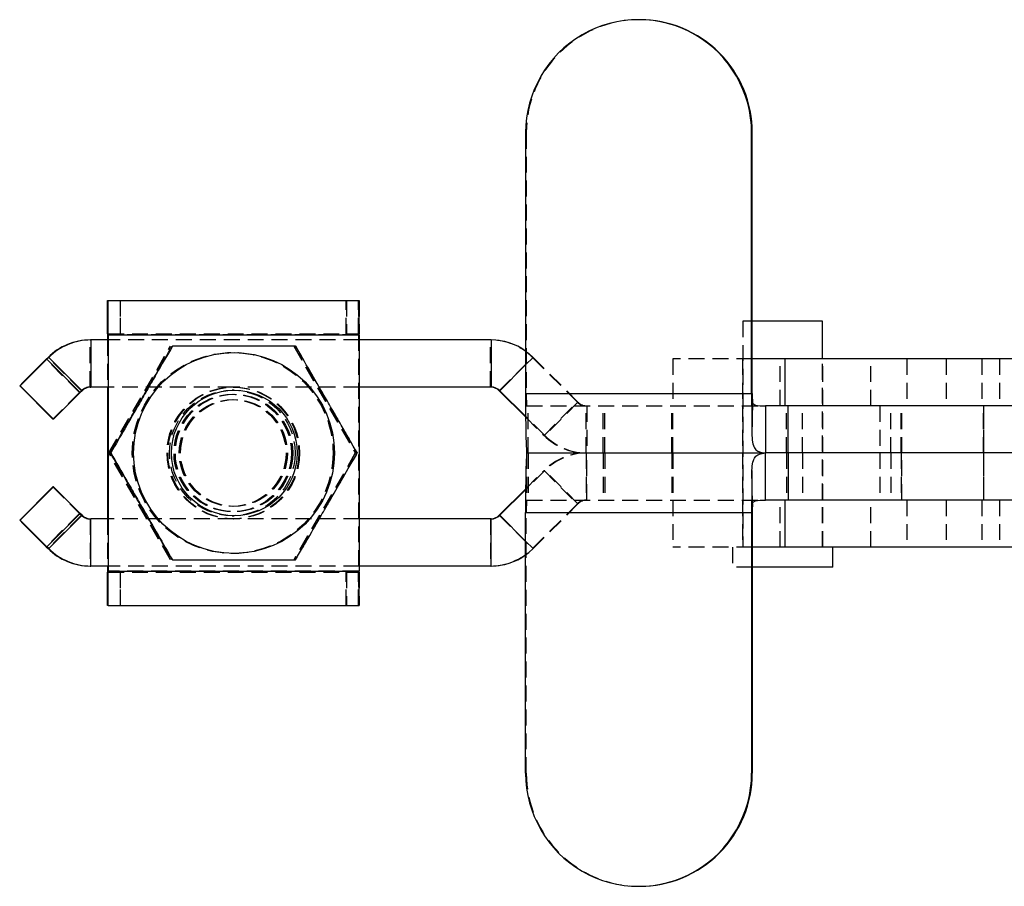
# Model space of a CAD drawing. Extents: x 32 to 393, y 8 to 287.
# Tile 1 of 7: x 46 to 125, y 66 to 135. Entities that reach past the tile are written whole.
import ezdxf

# ---------------------------------------------------------------- set-up
doc = ezdxf.new("R2010")
doc.units = 0
doc.linetypes.add('HIDDEN', pattern=[1.905, 1.27, -0.635])
doc.layers.get('0').update_dxf_attribs({"linetype": 'CONTINUOUS'})

msp = doc.modelspace()

# ---------------------------------------------------------------- linework, layer by layer
at = {"color": 7, "linetype": 'CONTINUOUS'}
for p, q in [((95.584151, 134.885017), (95.530649, 134.885017)), ((86.531566, 125.885017), (86.531566, 105.138813)), ((104.529732, 105.138813), (104.529732, 125.885017)), ((104.529732, 125.885017), (104.583235, 125.885017)), ((104.583235, 105.138813), (104.583235, 125.885017)), ((53.227511, 112.538813), (53.227511, 109.888813)), ((53.237406, 112.538813), (53.227511, 112.538813)), ((53.237406, 109.888813), (53.237406, 112.538813)), ((53.237406, 112.538813), (53.26735, 112.538813)), ((53.26735, 112.538813), (53.26735, 109.888813)), ((53.26735, 112.538813), (53.277244, 112.538813)), ((53.277244, 112.538813), (73.277173, 112.538813)), ((53.277244, 109.888813), (53.277244, 112.538813)), ((110.177347, 110.888813), (104.583235, 110.888813)), ((110.177347, 107.888813), (110.177347, 110.888813)), ((53.227243, 109.788813), (53.220254, 109.788813)), ((53.220254, 109.788813), (53.220254, 109.388813)), ((53.227243, 109.788813), (53.227243, 109.388813)), ((53.237406, 109.888813), (53.227511, 109.888813)), ((53.26735, 109.888813), (53.237406, 109.888813)), ((53.26735, 109.888813), (53.277244, 109.888813)), ((53.284493, 109.788813), (53.277505, 109.788813)), ((53.277505, 109.788813), (53.277505, 109.388813)), ((53.284493, 109.788813), (73.28443, 109.788813)), ((53.284493, 109.788813), (53.284493, 90.988814)), ((73.28443, 109.788813), (73.28443, 90.988814)), ((51.857998, 109.388813), (51.908267, 109.388813)), ((51.908267, 109.388813), (51.908267, 105.638813)), ((53.277505, 109.388813), (51.908267, 109.388813)), ((83.774683, 109.388813), (73.28443, 109.388813)), ((83.774683, 109.388813), (83.774683, 105.638813)), ((48.351121, 107.849436), (48.499254, 107.997571)), ((48.549515, 107.997571), (48.401383, 107.849436)), ((51.053022, 105.197785), (48.401383, 107.849436)), ((48.499254, 107.997571), (48.549515, 107.997571)), ((48.549515, 107.997571), (51.201162, 105.34592)), ((107.197792, 107.888813), (104.583235, 107.888813)), ((107.197792, 104.138813), (107.197792, 107.888813)), ((132.691432, 107.888813), (107.197792, 107.888813)), ((46.272156, 105.728115), (46.237719, 105.728115)), ((48.889359, 103.076465), (46.237719, 105.728115)), ((48.923795, 103.076465), (46.272156, 105.728115)), ((51.201162, 105.34592), (51.053022, 105.197785)), ((53.277505, 105.638813), (51.908267, 105.638813)), ((53.220254, 105.638813), (53.220254, 95.138814)), ((53.227243, 105.638813), (53.227243, 95.138814)), ((53.277505, 105.638813), (53.277505, 95.138814)), ((63.326676, 105.388813), (63.305569, 105.388813)), ((83.774683, 105.638813), (73.28443, 105.638813)), ((84.431526, 105.34592), (84.481788, 105.34592)), ((84.431526, 105.34592), (86.537213, 103.240223)), ((86.536904, 103.290798), (84.481788, 105.34592)), ((86.531566, 105.138813), (104.529732, 105.138813)), ((104.529732, 105.138813), (104.583235, 105.138813)), ((104.587414, 104.431707), (104.54958, 101.780056)), ((105.622214, 104.138813), (105.622214, 100.388814)), ((107.448609, 104.138813), (105.622214, 104.138813)), ((107.448609, 100.388814), (107.448609, 104.138813)), ((138.715661, 104.138813), (107.448609, 104.138813)), ((48.923795, 103.076465), (48.889359, 103.076465)), ((53.487879, 100.388814), (53.472308, 100.388814)), ((86.599336, 100.388814), (105.622214, 100.388814)), ((105.622214, 96.638814), (105.622214, 100.388814)), ((107.448609, 100.388814), (105.622214, 100.388814)), ((107.448609, 100.388814), (107.448609, 96.638814)), ((138.715661, 100.388814), (107.448609, 100.388814)), ((104.587414, 96.34592), (104.54958, 98.997571)), ((48.889359, 97.701162), (46.237719, 95.049512)), ((48.923795, 97.701162), (46.272156, 95.049512)), ((48.923795, 97.701162), (48.889359, 97.701162)), ((84.431526, 95.431707), (86.537213, 97.537404)), ((86.536904, 97.486829), (84.481788, 95.431707)), ((107.448609, 96.638814), (105.622214, 96.638814)), ((107.197792, 92.888814), (107.197792, 96.638814)), ((138.715661, 96.638814), (107.448609, 96.638814)), ((46.272156, 95.049512), (46.237719, 95.049512)), ((51.053022, 95.579842), (48.401383, 92.928191)), ((48.549515, 92.780056), (51.201162, 95.431707)), ((51.201162, 95.431707), (51.053022, 95.579842)), ((51.908267, 91.388814), (51.908267, 95.138814)), ((53.277505, 95.138814), (51.908267, 95.138814)), ((63.305569, 95.388814), (63.326676, 95.388814)), ((83.774683, 95.138814), (73.28443, 95.138814)), ((83.774683, 91.388814), (83.774683, 95.138814)), ((84.431526, 95.431707), (84.481788, 95.431707)), ((86.531566, 95.638814), (104.529732, 95.638814)), ((86.531566, 74.89261), (86.531566, 95.638814)), ((104.583235, 95.638814), (104.529732, 95.638814)), ((104.529732, 95.638814), (104.529732, 74.89261)), ((104.583235, 95.638814), (104.583235, 74.89261)), ((48.351121, 92.928191), (48.499254, 92.780056)), ((48.549515, 92.780056), (48.401383, 92.928191)), ((48.499254, 92.780056), (48.549515, 92.780056)), ((107.197792, 92.888814), (104.583235, 92.888814)), ((132.691432, 92.888814), (107.197792, 92.888814)), ((111.002346, 91.288813), (111.002346, 92.888814)), ((51.857998, 91.388814), (51.908267, 91.388814)), ((53.277505, 91.388814), (51.908267, 91.388814)), ((53.220254, 91.388814), (53.220254, 90.988814)), ((53.220254, 90.988814), (53.227243, 90.988814)), ((53.227243, 91.388814), (53.227243, 90.988814)), ((53.277505, 91.388814), (53.277505, 90.988814)), ((53.277505, 90.988814), (53.284493, 90.988814)), ((53.284493, 90.988814), (73.28443, 90.988814)), ((83.774683, 91.388814), (73.28443, 91.388814)), ((111.002346, 91.288813), (104.583235, 91.288813)), ((53.227511, 90.888814), (53.227511, 88.238814)), ((53.227511, 90.888814), (53.237406, 90.888814)), ((53.237406, 88.238814), (53.237406, 90.888814)), ((53.237406, 90.888814), (53.26735, 90.888814)), ((53.26735, 90.888814), (53.26735, 88.238814)), ((53.277244, 90.888814), (53.26735, 90.888814)), ((53.277244, 88.238814), (53.277244, 90.888814)), ((53.227511, 88.238814), (53.237406, 88.238814)), ((53.26735, 88.238814), (53.237406, 88.238814)), ((53.277244, 88.238814), (53.26735, 88.238814)), ((53.277244, 88.238814), (73.277173, 88.238814)), ((104.529732, 74.89261), (104.583235, 74.89261)), ((95.530649, 65.89261), (95.584151, 65.89261))]:
    msp.add_line(p, q, dxfattribs=at)
at = {"color": 7, "linetype": 'HIDDEN'}
for p, q in [((86.531566, 125.885017), (86.585068, 125.885017)), ((86.585068, 125.885017), (86.585068, 105.138813)), ((54.240038, 112.538813), (54.240038, 109.888813)), ((54.264707, 109.888813), (54.264707, 112.538813)), ((72.239977, 109.888813), (72.239977, 112.538813)), ((72.264646, 112.538813), (72.264646, 109.888813)), ((73.22744, 109.888813), (73.22744, 112.538813)), ((73.237334, 112.538813), (73.237334, 109.888813)), ((73.267278, 109.888813), (73.267278, 112.538813)), ((73.277173, 112.538813), (73.277173, 109.888813)), ((104.583235, 110.888813), (103.827347, 110.888813)), ((103.827347, 110.888813), (103.827347, 92.888814)), ((73.220183, 109.788813), (53.220254, 109.788813)), ((53.277244, 109.888813), (73.277173, 109.888813)), ((53.277505, 109.788813), (73.277433, 109.788813)), ((73.227179, 109.788813), (53.277505, 109.788813)), ((73.220183, 109.788813), (73.227179, 109.788813)), ((73.220183, 109.788813), (73.220183, 90.988814)), ((73.227179, 109.788813), (73.227179, 90.988814)), ((73.277433, 109.788813), (73.28443, 109.788813)), ((73.277433, 109.788813), (73.277433, 90.988814)), ((51.857998, 105.638813), (51.857998, 109.388813)), ((53.220254, 109.388813), (53.220254, 105.638813)), ((53.227243, 109.388813), (53.227243, 105.638813)), ((53.277505, 109.388813), (53.277505, 105.638813)), ((73.28443, 109.388813), (53.277505, 109.388813)), ((83.724422, 105.638813), (83.724422, 109.388813)), ((53.336573, 100.388814), (58.244032, 108.888814)), ((53.353456, 100.388814), (58.260922, 108.888814)), ((58.244032, 108.888814), (58.260922, 108.888814)), ((68.058957, 108.888814), (72.966416, 100.388814)), ((68.07584, 108.888814), (72.983299, 100.388814)), ((51.00276, 105.197785), (48.351121, 107.849436)), ((51.150893, 105.34592), (48.499254, 107.997571)), ((84.431526, 105.34592), (87.083166, 107.997571)), ((87.133431, 107.997571), (86.531566, 107.395703)), ((87.083166, 107.997571), (87.133431, 107.997571)), ((87.083166, 107.997571), (90.649017, 104.431707)), ((90.699283, 104.431707), (87.133431, 107.997571)), ((104.583235, 107.888813), (98.252346, 107.888813)), ((98.252346, 107.888813), (98.252346, 104.138813)), ((103.802347, 107.888813), (103.802347, 104.138813)), ((106.806898, 104.138813), (106.806898, 107.888813)), ((110.177347, 92.888814), (110.177347, 107.888813)), ((110.202347, 104.138813), (110.202347, 107.888813)), ((114.013211, 104.138813), (114.013211, 107.888813)), ((116.894015, 107.888813), (116.894015, 104.138813)), ((120.01321, 107.888813), (120.01321, 104.138813)), ((122.871182, 107.888813), (122.871182, 104.138813)), ((124.263211, 107.888813), (124.263211, 104.138813)), ((51.00276, 105.197785), (51.150893, 105.34592)), ((51.150893, 105.34592), (51.201162, 105.34592)), ((51.857998, 105.638813), (51.908267, 105.638813)), ((63.277473, 105.638813), (53.277505, 105.638813)), ((63.305569, 105.388813), (63.168381, 105.388813)), ((63.284461, 105.638813), (63.277473, 105.638813)), ((73.28443, 105.638813), (63.284461, 105.638813)), ((86.585068, 105.138813), (86.531566, 105.138813)), ((86.585068, 105.138813), (104.583235, 105.138813)), ((63.21944, 104.638814), (63.199897, 104.638814)), ((63.304787, 104.638814), (63.285244, 104.638814)), ((87.997374, 101.780056), (90.649017, 104.431707)), ((90.699283, 104.431707), (88.04764, 101.780056)), ((90.649017, 104.431707), (90.699283, 104.431707)), ((86.599336, 104.138813), (105.622214, 104.138813)), ((86.744313, 100.388814), (86.744313, 104.138813)), ((91.356122, 100.388814), (91.356122, 104.138813)), ((91.406387, 104.138813), (91.406387, 100.388814)), ((92.706901, 100.388814), (92.706901, 104.138813)), ((92.829307, 100.388814), (92.829307, 104.138813)), ((98.1651, 100.388814), (98.1651, 104.138813)), ((98.250323, 100.388814), (98.250323, 104.138813)), ((103.802347, 104.138813), (103.802347, 100.388814)), ((107.302682, 100.388814), (107.302682, 104.138813)), ((108.585787, 100.388814), (108.585787, 104.138813)), ((110.202347, 100.388814), (110.202347, 104.138813)), ((114.738551, 104.138813), (114.738551, 100.388814)), ((115.62045, 100.388814), (115.62045, 104.138813)), ((116.440264, 100.388814), (116.440264, 104.138813)), ((116.502346, 100.388814), (116.502346, 104.138813)), ((122.995983, 104.138813), (122.995983, 100.388814)), ((123.002688, 100.388814), (123.002688, 104.138813)), ((123.012728, 100.388814), (123.012728, 104.138813)), ((88.04764, 101.780056), (86.536904, 103.290798)), ((86.537213, 103.240223), (87.997374, 101.780056)), ((87.997374, 101.780056), (88.04764, 101.780056)), ((53.336573, 100.388814), (53.353456, 100.388814)), ((58.244032, 91.888813), (53.336573, 100.388814)), ((58.260922, 91.888813), (53.353456, 100.388814)), ((53.402533, 100.388814), (53.386961, 100.388814)), ((72.966416, 100.388814), (68.058957, 91.888813)), ((72.983299, 100.388814), (68.07584, 91.888813)), ((72.966416, 100.388814), (72.983299, 100.388814)), ((73.032376, 100.388814), (73.016797, 100.388814)), ((73.117723, 100.388814), (73.102144, 100.388814)), ((86.599336, 100.388814), (86.599336, 96.638814)), ((86.744313, 100.388814), (86.744313, 96.638814)), ((91.356122, 100.388814), (91.356122, 96.638814)), ((91.406387, 96.638814), (91.406387, 100.388814)), ((92.706901, 100.388814), (92.706901, 96.638814)), ((92.829307, 100.388814), (92.829307, 96.638814)), ((98.1651, 100.388814), (98.1651, 96.638814)), ((98.250323, 100.388814), (98.250323, 96.638814)), ((103.802347, 100.388814), (103.802347, 96.638814)), ((107.302682, 100.388814), (107.302682, 96.638814)), ((108.585787, 100.388814), (108.585787, 96.638814)), ((110.202347, 96.638814), (110.202347, 100.388814)), ((114.738551, 100.388814), (114.738551, 96.638814)), ((115.62045, 100.388814), (115.62045, 96.638814)), ((116.440264, 100.388814), (116.440264, 96.638814)), ((116.502346, 96.638814), (116.502346, 100.388814)), ((122.995983, 100.388814), (122.995983, 96.638814)), ((123.002688, 100.388814), (123.002688, 96.638814)), ((123.012728, 96.638814), (123.012728, 100.388814)), ((88.04764, 98.997571), (86.536904, 97.486829)), ((86.537213, 97.537404), (87.997374, 98.997571)), ((87.997374, 98.997571), (88.04764, 98.997571)), ((87.997374, 98.997571), (90.649017, 96.34592)), ((90.699283, 96.34592), (88.04764, 98.997571)), ((86.599336, 96.638814), (105.622214, 96.638814)), ((98.252346, 96.638814), (98.252346, 92.888814)), ((103.802347, 96.638814), (103.802347, 92.888814)), ((106.806898, 92.888814), (106.806898, 96.638814)), ((110.202347, 92.888814), (110.202347, 96.638814)), ((114.013211, 92.888814), (114.013211, 96.638814)), ((116.894015, 96.638814), (116.894015, 92.888814)), ((120.01321, 96.638814), (120.01321, 92.888814)), ((122.871182, 96.638814), (122.871182, 92.888814)), ((124.263211, 96.638814), (124.263211, 92.888814)), ((63.199897, 96.138813), (63.21944, 96.138813)), ((63.285244, 96.138813), (63.304787, 96.138813)), ((87.083166, 92.780056), (90.649017, 96.34592)), ((90.699283, 96.34592), (87.133431, 92.780056)), ((90.649017, 96.34592), (90.699283, 96.34592)), ((51.00276, 95.579842), (48.351121, 92.928191)), ((51.150893, 95.431707), (48.499254, 92.780056)), ((51.00276, 95.579842), (51.150893, 95.431707)), ((51.150893, 95.431707), (51.201162, 95.431707)), ((51.857998, 95.138814), (51.908267, 95.138814)), ((51.857998, 95.138814), (51.857998, 91.388814)), ((53.220254, 95.138814), (53.220254, 91.388814)), ((53.227243, 95.138814), (53.227243, 91.388814)), ((53.277505, 95.138814), (53.277505, 91.388814)), ((63.277473, 95.138814), (53.277505, 95.138814)), ((63.168381, 95.388814), (63.305569, 95.388814)), ((63.277473, 95.138814), (63.284461, 95.138814)), ((73.28443, 95.138814), (63.284461, 95.138814)), ((83.724422, 95.138814), (83.724422, 91.388814)), ((84.431526, 95.431707), (87.083166, 92.780056)), ((86.531566, 95.638814), (86.585068, 95.638814)), ((86.585068, 95.638814), (104.583235, 95.638814)), ((86.585068, 74.89261), (86.585068, 95.638814)), ((87.133431, 92.780056), (86.531566, 93.381924)), ((87.083166, 92.780056), (87.133431, 92.780056)), ((104.583235, 92.888814), (98.252346, 92.888814)), ((103.002344, 92.888814), (103.002344, 91.288813)), ((58.244032, 91.888813), (58.260922, 91.888813)), ((73.220183, 90.988814), (53.220254, 90.988814)), ((73.28443, 91.388814), (53.277505, 91.388814)), ((53.277505, 90.988814), (73.277433, 90.988814)), ((73.227179, 90.988814), (53.277505, 90.988814)), ((73.227179, 90.988814), (73.220183, 90.988814)), ((73.28443, 90.988814), (73.277433, 90.988814)), ((104.583235, 91.288813), (103.002344, 91.288813)), ((53.277244, 90.888814), (73.277173, 90.888814)), ((54.240038, 90.888814), (54.240038, 88.238814)), ((54.264707, 88.238814), (54.264707, 90.888814)), ((72.239977, 88.238814), (72.239977, 90.888814)), ((72.264646, 90.888814), (72.264646, 88.238814)), ((73.22744, 88.238814), (73.22744, 90.888814)), ((73.237334, 90.888814), (73.237334, 88.238814)), ((73.267278, 88.238814), (73.267278, 90.888814)), ((73.277173, 90.888814), (73.277173, 88.238814)), ((86.531566, 74.89261), (86.585068, 74.89261))]:
    msp.add_line(p, q, dxfattribs=at)
at = {"color": 8, "linetype": 'CONTINUOUS'}
for p, q in [((53.277505, 109.788813), (53.227243, 109.788813)), ((86.531566, 107.395703), (84.481788, 105.34592)), ((86.531566, 93.381924), (84.481788, 95.431707)), ((53.277505, 90.988814), (53.227243, 90.988814))]:
    msp.add_line(p, q, dxfattribs=at)
at = {"color": 7, "linetype": 'HIDDEN', "flags": 128}
for points in [[(86.531566, 108.506895), (86.788041, 108.310614), (87.133431, 107.997571)], [(86.531566, 92.270732), (86.788041, 92.467013), (87.133431, 92.780056)]]:
    msp.add_lwpolyline(points, dxfattribs=at)
at = {"color": 7, "linetype": 'HIDDEN'}
for centre, radius in [((63.199136, 100.388801), 7.999992), ((63.22024, 100.38886), 7.999989), ((63.284482, 100.388801), 7.999992), ((63.220207, 100.388829), 5.249993), ((63.227199, 100.388782), 5.249996), ((63.277481, 100.388829), 5.249993), ((63.284473, 100.388782), 5.249996), ((63.168383, 100.388803), 4.99999), ((63.199104, 100.388844), 4.673254), ((63.220207, 100.388799), 4.673258), ((63.28445, 100.388844), 4.673254), ((63.305556, 100.388844), 4.673255), ((63.199886, 100.388811), 4.249994), ((63.219446, 100.388811), 4.249995), ((63.285232, 100.388811), 4.249994), ((63.304798, 100.388811), 4.249994)]:
    msp.add_circle(centre, radius, dxfattribs=at)
at = {"color": 7, "linetype": 'CONTINUOUS'}
for centre, radius in [((63.30559, 100.388801), 7.999992), ((63.326668, 100.388826), 4.999988)]:
    msp.add_circle(centre, radius, dxfattribs=at)
for centre, radius, start, end in [((95.530649, 125.885728), 8.999083, 359.9954737, 180.0045263), ((95.583712, 125.885494), 8.999523, 359.99696448, 89.99720111), ((313.596222, 110.476727), 260.376877, 179.54623439, 180.1513752), ((-207.538773, 110.476253), 260.824173, 359.84898846, 0.45309148), ((-187.307033, 110.476159), 260.592369, 359.848875, 0.4535154), ((62.733094, 109.813317), 9.505883, 179.54494878, 180.14769292), ((43.529877, 109.813395), 9.747658, 359.85551342, 0.44330719), ((51.857996, 104.638849), 4.749965, 89.99997459, 135.00016827), ((51.908271, 104.638815), 4.749998, 90.00005427, 134.99999872), ((83.774676, 104.638813), 4.75, 54.52147269, 89.99991559), ((330.31843, -175.178748), 399.512848, 134.89241756, 135.32185865), ((-238.141894, 393.331458), 404.483664, 314.68054966, 315.10629829), ((-235.363156, 390.552236), 404.303586, 314.68045485, 315.10639311), ((51.908265, 104.638822), 0.999992, 89.99990853, 135.00017922), ((83.724415, 104.638802), 1.000011, 45.00028122, 89.99963102), ((83.774685, 104.638822), 0.999992, 44.99982078, 90.00009147), ((173.231198, 104.000314), 86.707107, 179.2476619, 182.38715883), ((354.072772, 104.934034), 249.543124, 179.95298207, 180.72418109), ((157.169833, 105.096092), 52.586616, 179.95345305, 180.72390082), ((173.231198, 96.777313), 86.707107, 177.61284117, 180.7523381), ((354.072772, 95.843593), 249.543124, 179.27581891, 180.04701793), ((-235.363156, -189.774609), 404.303586, 44.89360689, 45.31954515), ((157.169833, 95.681535), 52.586616, 179.27609918, 180.04654695), ((330.31843, 375.956375), 399.512848, 224.67814135, 225.10758244), ((-238.141894, -192.553831), 404.483664, 44.89370171, 45.31945034), ((51.908265, 96.138805), 0.999992, 224.99982078, 270.00009147), ((83.724415, 96.138825), 1.000011, 270.00036898, 314.99971878), ((83.774685, 96.138805), 0.999992, 269.99990853, 315.00017922), ((51.857996, 96.138778), 4.749965, 224.99983173, 270.00002541), ((51.908271, 96.138812), 4.749998, 225.00000128, 269.99994573), ((83.774676, 96.138814), 4.75, 270.00008441, 305.47852731), ((313.596222, 90.3009), 260.376877, 179.8486248, 180.45376561), ((62.733094, 90.96431), 9.505883, 179.85230708, 180.45505122), ((43.529877, 90.964232), 9.747658, 359.55669281, 0.14448658), ((-207.538773, 90.301374), 260.824173, 359.54690852, 0.15101154), ((-187.307033, 90.301469), 260.592369, 359.5464846, 0.151125), ((95.530649, 74.891899), 8.999083, 179.9954737, 0.0045263), ((95.583712, 74.892133), 8.999523, 270.00279889, 0.00303552)]:
    msp.add_arc(centre, radius, start, end, dxfattribs=at)
at = {"color": 7, "linetype": 'HIDDEN'}
for centre, radius, start, end in [((95.584619, 125.885466), 8.99955, 90.00297435, 180.00286007), ((333.811646, 110.476159), 260.592369, 179.5464846, 180.151125), ((82.528573, 109.814558), 9.30143, 179.54259322, 180.15858618), ((63.976039, 109.814558), 9.30143, 359.84141382, 0.45740678), ((83.724419, 104.638837), 4.749976, 44.99988769, 89.99996945), ((332.963407, -177.823761), 399.503444, 134.8924125, 135.32186371), ((51.857999, 104.638814), 1, 90.00009522, 134.99999254), ((104.11359, 104.888806), 17.530305, 179.18285257, 182.45201314), ((91.356118, 105.1388), 0.999986, 224.99967328, 270.00020676), ((91.406384, 105.1388), 0.999986, 224.99967328, 270.00020676), ((91.356124, 105.138795), 4.749981, 224.99990478, 269.99998034), ((91.406389, 105.138795), 4.749981, 224.99990478, 269.99998034), ((91.356124, 95.638832), 4.749981, 90.00001966, 135.00009522), ((91.406389, 95.638832), 4.749981, 90.00001966, 135.00009522), ((332.963407, 378.601388), 399.503444, 224.67813629, 225.1075875), ((104.11359, 95.888821), 17.530305, 177.54798686, 180.81714743), ((91.356118, 95.638827), 0.999986, 89.99979324, 135.00032672), ((91.406384, 95.638827), 0.999986, 89.99979324, 135.00032672), ((51.857999, 96.138813), 1, 225.00000746, 269.99990478), ((83.724419, 96.13879), 4.749976, 270.00003055, 315.00011231), ((333.811646, 90.301469), 260.592369, 179.848875, 180.4535154), ((82.528573, 90.963069), 9.30143, 179.84141382, 180.45740678), ((63.976039, 90.963069), 9.30143, 359.54259322, 0.15858618), ((95.584619, 74.892161), 8.99955, 179.99713993, 269.99702565)]:
    msp.add_arc(centre, radius, start, end, dxfattribs=at)
at = {"color": 7, "linetype": 'CONTINUOUS'}
for points, knots in [([(53.472308, 100.388814), (53.897614, 101.126472), (54.540414, 102.241353), (55.424693, 103.77386), (56.256361, 105.214539), (57.253469, 106.940685), (58.002048, 108.235483), (58.379767, 108.888814)], [0, 0, 0, 0, 0.264536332, 0.399814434, 0.535068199, 0.765403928, 1, 1, 1, 1]), ([(58.395346, 108.888814), (57.970041, 108.151154), (57.327243, 107.03627), (56.442952, 105.503769), (55.611286, 104.063087), (54.614176, 102.336943), (53.865598, 101.042145), (53.487879, 100.388814)], [0, 0, 0, 0, 0.264536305, 0.399814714, 0.535068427, 0.765404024, 1, 1, 1, 1]), ([(68.210264, 108.888814), (67.604091, 108.888814), (66.386116, 108.888814), (64.307578, 108.888814), (61.974131, 108.888814), (59.934367, 108.888814), (58.751744, 108.888814), (58.395346, 108.888814)], [0, 0, 0, 0, 0.188964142, 0.379682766, 0.630820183, 0.888742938, 1, 1, 1, 1]), ([(73.117723, 100.388814), (72.692416, 101.126472), (72.049616, 102.241353), (71.165339, 103.773862), (70.333659, 105.214534), (69.336563, 106.940688), (68.587984, 108.235483), (68.210264, 108.888814)], [0, 0, 0, 0, 0.264536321, 0.399814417, 0.535068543, 0.765403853, 1, 1, 1, 1]), ([(104.587414, 104.431707), (104.594631, 104.404168), (104.608805, 104.350076), (104.659449, 104.287624), (104.73083, 104.239846), (105.013579, 104.140538), (105.338067, 104.139619), (105.622214, 104.138813)], [0, 0, 0, 0, 0.090036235, 0.176851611, 0.264164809, 0.355642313, 1, 1, 1, 1]), ([(104.54958, 101.780056), (104.569607, 101.54087), (104.605835, 101.108172), (104.772442, 100.703821), (105.128568, 100.441129), (105.441707, 100.407943), (105.622214, 100.388814)], [0, 0, 0, 0, 0.27680482, 0.500752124, 0.712212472, 1, 1, 1, 1]), ([(58.379767, 91.888813), (57.953298, 92.626472), (57.308744, 93.741354), (56.423451, 95.273859), (55.591583, 96.71454), (54.59551, 98.440685), (53.848989, 99.735482), (53.472308, 100.388814)], [0, 0, 0, 0, 0.264536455, 0.399814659, 0.535068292, 0.76540388, 1, 1, 1, 1]), ([(53.487879, 100.388814), (53.914348, 99.651155), (54.558903, 98.536273), (55.444193, 97.003766), (56.276074, 95.56309), (57.272142, 93.836942), (58.018664, 92.542144), (58.395346, 91.888813)], [0, 0, 0, 0, 0.264536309, 0.39981449, 0.535068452, 0.765404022, 1, 1, 1, 1]), ([(68.210264, 91.888813), (68.636732, 92.626472), (69.281286, 93.741354), (70.166579, 95.273859), (70.998447, 96.71454), (71.99452, 98.440685), (72.741042, 99.735482), (73.117723, 100.388814)], [0, 0, 0, 0, 0.264536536, 0.3998147, 0.535068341, 0.765403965, 1, 1, 1, 1]), ([(104.54958, 98.997571), (104.569607, 99.236757), (104.605835, 99.669455), (104.772442, 100.073806), (105.128568, 100.336499), (105.441707, 100.369684), (105.622214, 100.388814)], [0, 0, 0, 0, 0.27680482, 0.500752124, 0.712212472, 1, 1, 1, 1]), ([(104.587414, 96.34592), (104.594631, 96.373459), (104.608805, 96.427551), (104.659449, 96.490003), (104.73083, 96.537781), (105.013579, 96.637089), (105.338067, 96.638008), (105.622214, 96.638814)], [0, 0, 0, 0, 0.090036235, 0.176851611, 0.264164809, 0.355642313, 1, 1, 1, 1]), ([(58.395346, 91.888813), (58.75175, 91.888813), (59.913792, 91.888813), (61.95236, 91.888813), (64.280047, 91.888813), (66.37981, 91.888813), (67.597882, 91.888813), (68.210264, 91.888813)], [0, 0, 0, 0, 0.111257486, 0.362750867, 0.620314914, 0.809114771, 1, 1, 1, 1])]:
    msp.add_open_spline(points, degree=3, knots=knots, dxfattribs=at)
at = {"color": 7, "linetype": 'HIDDEN'}
for points, knots in [([(68.194685, 108.888814), (68.61999, 108.151154), (69.262787, 107.03627), (70.147079, 105.503769), (70.978744, 104.063087), (71.975855, 102.336944), (72.724428, 101.042145), (73.102144, 100.388814)], [0, 0, 0, 0, 0.264536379, 0.399814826, 0.535068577, 0.765404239, 1, 1, 1, 1]), ([(73.102144, 100.388814), (72.675678, 99.651155), (72.031128, 98.536273), (71.145837, 97.003766), (70.313957, 95.56309), (69.317888, 93.836942), (68.571366, 92.542144), (68.194685, 91.888813)], [0, 0, 0, 0, 0.264536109, 0.399814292, 0.535068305, 0.765403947, 1, 1, 1, 1])]:
    msp.add_open_spline(points, degree=3, knots=knots, dxfattribs=at)

doc.saveas('drawing.dxf')
